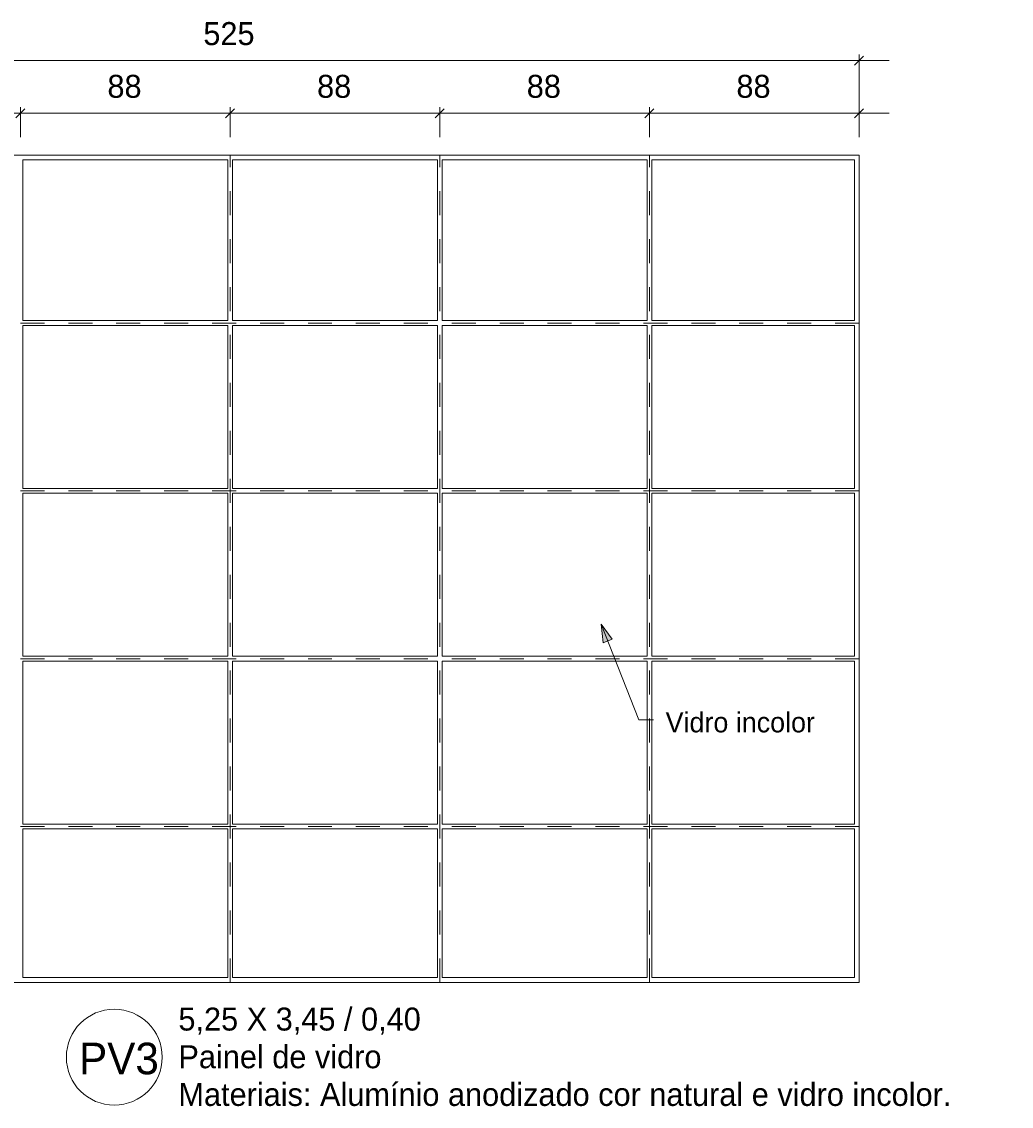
# Model space of a CAD drawing. Header units: metres. Extents: x -1.1 to 55.8, y -6.6 to 5.6.
# Tile 16 of 17: x 43.3 to 47.5, y 0.5 to 5. Entities that reach past the tile are written whole.
import ezdxf

# ---------------------------------------------------------------- set-up
doc = ezdxf.new("R2010")
doc.units = ezdxf.units.M
doc.linetypes.add('Oculta', pattern=[0.007144, 0.004763, -0.002381])
for name, color, linetype, lineweight in [('A-ANNO-DIMS', 211, 'Continuous', 9), ('A-ANNO-DIMS-25', 211, 'Continuous', 9), ('A-DETL', 90, 'Continuous', 18), ('A-DETL-HDLN', 90, 'Oculta', 18), ('G-ANNO-TEXT', 231, 'Continuous', 9)]:
    doc.layers.add(name, color=color, linetype=linetype, lineweight=lineweight)
doc.styles.add('Century Gothic', font='GOTHIC.TTF', dxfattribs={"height": 0.095807})
doc.styles.add('Century Gothic_1', font='GOTHIC.TTF', dxfattribs={"height": 0.131735})
doc.styles.add('Century Gothic_2', font='GOTHIC.TTF', dxfattribs={"height": 0.083832})
doc.dimstyles.new('_Cotas_detalhamento_4_mm__', dxfattribs={"dimscale": 0.3048, "dimtxt": 0.1, "dimasz": 0.123031, "dimexe": 0.082021, "dimexo": 0.246063, "dimgap": 0.123031, "dimtad": 1, "dimdec": 0, "dimlfac": 100, "dimzin": 0, "dimdsep": 46, "dimtxsty": 'Century Gothic', "dimblk1": 'OBLIQUE', "dimblk2": 'OBLIQUE', "dimsah": 1, "dimcen": 0.09, "dimdle": 0.410105, "dimazin": 0, "dimtfac": 1, "dimtdec": 4, "dimtix": 1, "dimtmove": 0, "dimatfit": 3, "dimfxl": 1, "dimtvp": 1, "dimtolj": 1, "dimtzin": 0, "dimarcsym": 2})

# ---------------------------------------------------------------- blocks, each defined once
blk = doc.blocks.new('DIMBLOCK133-DETALHAMENTO ESQUADRIAS')
at = {"layer": 'A-ANNO-DIMS-25'}
for p, q in [((42.4566, 4.5117), (42.4566, 4.6365)), ((43.3316, 4.5117), (43.3316, 4.6365)), ((42.4566, 4.6115), (43.3316, 4.6115)), ((42.4566, 4.6115), (42.4566, 4.5117)), ((43.3316, 4.6115), (43.3316, 4.5117))]:
    blk.add_line(p, q, dxfattribs=at)
at = {"layer": 'A-ANNO-DIMS-25', "lineweight": 18}
for p, q in [((42.4566, 4.6115), (42.4754, 4.6303)), ((43.3316, 4.6115), (43.3504, 4.6303)), ((42.4566, 4.6115), (42.4379, 4.5928)), ((43.3316, 4.6115), (43.3129, 4.5928))]:
    blk.add_line(p, q, dxfattribs=at)
at = {"layer": 'A-ANNO-DIMS-25', "color": 0, "insert": (42.8195, 4.7718), "char_height": 0.09581, "width": 0.179048, "attachment_point": 1, "line_spacing_factor": 0.984117, "style": 'Century Gothic'}
blk.add_mtext('88', dxfattribs=at)
blk = doc.blocks.new('_Oblique')
at = {"color": 0, "linetype": 'ByBlock', "lineweight": -2}
blk.add_line((-0.5, -0.5), (0.5, 0.5), dxfattribs=at)
blk = doc.blocks.new('DIMBLOCK134-DETALHAMENTO ESQUADRIAS')
at = {"layer": 'A-ANNO-DIMS-25'}
for p, q in [((43.3316, 4.5117), (43.3316, 4.6365)), ((44.2066, 4.5117), (44.2066, 4.6365)), ((43.3316, 4.6115), (44.2066, 4.6115)), ((43.3316, 4.6115), (43.3316, 4.5117)), ((44.2066, 4.6115), (44.2066, 4.5117))]:
    blk.add_line(p, q, dxfattribs=at)
at = {"layer": 'A-ANNO-DIMS-25', "lineweight": 18}
for p, q in [((43.3316, 4.6115), (43.3504, 4.6303)), ((44.2066, 4.6115), (44.2254, 4.6303)), ((43.3316, 4.6115), (43.3129, 4.5928)), ((44.2066, 4.6115), (44.1879, 4.5928))]:
    blk.add_line(p, q, dxfattribs=at)
at = {"layer": 'A-ANNO-DIMS-25', "color": 0, "insert": (43.6945, 4.7718), "char_height": 0.09581, "width": 0.179048, "attachment_point": 1, "line_spacing_factor": 0.984117, "style": 'Century Gothic'}
blk.add_mtext('88', dxfattribs=at)
blk = doc.blocks.new('DIMBLOCK135-DETALHAMENTO ESQUADRIAS')
at = {"layer": 'A-ANNO-DIMS-25'}
for p, q in [((44.2066, 4.5117), (44.2066, 4.6365)), ((45.0816, 4.5117), (45.0816, 4.6365)), ((44.2066, 4.6115), (45.0816, 4.6115)), ((44.2066, 4.6115), (44.2066, 4.5117)), ((45.0816, 4.6115), (45.0816, 4.5117))]:
    blk.add_line(p, q, dxfattribs=at)
at = {"layer": 'A-ANNO-DIMS-25', "lineweight": 18}
for p, q in [((44.2066, 4.6115), (44.2254, 4.6303)), ((45.0816, 4.6115), (45.1004, 4.6303)), ((44.2066, 4.6115), (44.1879, 4.5928)), ((45.0816, 4.6115), (45.0629, 4.5928))]:
    blk.add_line(p, q, dxfattribs=at)
at = {"layer": 'A-ANNO-DIMS-25', "color": 0, "insert": (44.5695, 4.7718), "char_height": 0.09581, "width": 0.179048, "attachment_point": 1, "line_spacing_factor": 0.984117, "style": 'Century Gothic'}
blk.add_mtext('88', dxfattribs=at)
blk = doc.blocks.new('DIMBLOCK136-DETALHAMENTO ESQUADRIAS')
at = {"layer": 'A-ANNO-DIMS-25'}
for p, q in [((45.0816, 4.5117), (45.0816, 4.6365)), ((45.9566, 4.5117), (45.9566, 4.6365)), ((45.0816, 4.6115), (45.9566, 4.6115)), ((45.0816, 4.6115), (45.0816, 4.5117)), ((45.9566, 4.6115), (45.9566, 4.5117))]:
    blk.add_line(p, q, dxfattribs=at)
at = {"layer": 'A-ANNO-DIMS-25', "lineweight": 18}
for p, q in [((45.0816, 4.6115), (45.1004, 4.6303)), ((45.9566, 4.6115), (45.9754, 4.6303)), ((45.0816, 4.6115), (45.0629, 4.5928)), ((45.9566, 4.6115), (45.9379, 4.5928))]:
    blk.add_line(p, q, dxfattribs=at)
at = {"layer": 'A-ANNO-DIMS-25', "color": 0, "insert": (45.4445, 4.7718), "char_height": 0.09581, "width": 0.179048, "attachment_point": 1, "line_spacing_factor": 0.984117, "style": 'Century Gothic'}
blk.add_mtext('88', dxfattribs=at)
blk = doc.blocks.new('DIMBLOCK137-DETALHAMENTO ESQUADRIAS')
at = {"layer": 'A-ANNO-DIMS-25'}
for p, q in [((45.9566, 4.5117), (45.9566, 4.6365)), ((46.8316, 4.5117), (46.8316, 4.6365)), ((45.9566, 4.6115), (46.9566, 4.6115)), ((45.9566, 4.6115), (45.9566, 4.5117)), ((46.8316, 4.6115), (46.8316, 4.5117))]:
    blk.add_line(p, q, dxfattribs=at)
at = {"layer": 'A-ANNO-DIMS-25', "lineweight": 18}
for p, q in [((45.9566, 4.6115), (45.9754, 4.6303)), ((46.8316, 4.6115), (46.8504, 4.6303)), ((45.9566, 4.6115), (45.9379, 4.5928)), ((46.8316, 4.6115), (46.8129, 4.5928))]:
    blk.add_line(p, q, dxfattribs=at)
at = {"layer": 'A-ANNO-DIMS-25', "color": 0, "insert": (46.3195, 4.7718), "char_height": 0.09581, "width": 0.179048, "attachment_point": 1, "line_spacing_factor": 0.984117, "style": 'Century Gothic'}
blk.add_mtext('88', dxfattribs=at)
blk = doc.blocks.new('DIMBLOCK138-DETALHAMENTO ESQUADRIAS')
at = {"layer": 'A-ANNO-DIMS-25'}
for p, q in [((41.5816, 4.5117), (41.5816, 4.8564)), ((46.8316, 4.5117), (46.8316, 4.8564)), ((41.4566, 4.8314), (46.9566, 4.8314)), ((41.5816, 4.8314), (41.5816, 4.5117)), ((46.8316, 4.8314), (46.8316, 4.5117))]:
    blk.add_line(p, q, dxfattribs=at)
at = {"layer": 'A-ANNO-DIMS-25', "lineweight": 18}
for p, q in [((41.5816, 4.8314), (41.6004, 4.8502)), ((46.8316, 4.8314), (46.8504, 4.8502)), ((41.5816, 4.8314), (41.5629, 4.8127)), ((46.8316, 4.8314), (46.8129, 4.8127))]:
    blk.add_line(p, q, dxfattribs=at)
at = {"layer": 'A-ANNO-DIMS-25', "color": 0, "insert": (44.0947, 4.9917), "char_height": 0.09581, "width": 0.268571, "attachment_point": 1, "line_spacing_factor": 0.984117, "style": 'Century Gothic'}
blk.add_mtext('525', dxfattribs=at)

msp = doc.modelspace()

# ---------------------------------------------------------------- hatches: boundary and pattern name
at = {"layer": 'G-ANNO-TEXT'}
msp.add_hatch(color=250, dxfattribs=at).paths.add_polyline_path([(45.7544, 2.4804), (45.7633, 2.4033), (45.8007, 2.4181)], flags=0)

# ---------------------------------------------------------------- linework, layer by layer
at = {"layer": 'A-DETL'}
for p, q in [((46.8316, 4.4367), (41.5816, 4.4367)), ((46.8316, 0.9867), (46.8316, 4.4367)), ((44.1966, 4.4167), (43.3416, 4.4167)), ((43.3416, 3.7467), (43.3416, 4.4167)), ((44.1966, 3.7467), (44.1966, 4.4167)), ((45.0716, 4.4167), (44.2166, 4.4167)), ((44.2166, 3.7467), (44.2166, 4.4167)), ((45.0716, 3.7467), (45.0716, 4.4167)), ((45.9466, 4.4167), (45.0916, 4.4167)), ((45.0916, 3.7467), (45.0916, 4.4167)), ((45.9466, 3.7467), (45.9466, 4.4167)), ((46.8116, 4.4167), (45.9666, 4.4167)), ((45.9666, 3.7467), (45.9666, 4.4167)), ((46.8116, 3.7467), (46.8116, 4.4167)), ((44.1966, 3.7467), (43.3416, 3.7467)), ((43.3416, 3.0467), (43.3416, 3.7267)), ((44.1966, 3.7267), (43.3416, 3.7267)), ((44.1966, 3.0467), (44.1966, 3.7267)), ((45.0716, 3.7467), (44.2166, 3.7467)), ((44.2166, 3.0467), (44.2166, 3.7267)), ((45.0716, 3.7267), (44.2166, 3.7267)), ((45.0716, 3.0467), (45.0716, 3.7267)), ((45.9466, 3.7467), (45.0916, 3.7467)), ((45.0916, 3.0467), (45.0916, 3.7267)), ((45.9466, 3.7267), (45.0916, 3.7267)), ((45.9466, 3.0467), (45.9466, 3.7267)), ((46.8116, 3.7467), (45.9666, 3.7467)), ((46.8116, 3.7267), (45.9666, 3.7267)), ((45.9666, 3.0467), (45.9666, 3.7267)), ((46.8116, 3.0467), (46.8116, 3.7267)), ((44.1966, 3.0467), (43.3416, 3.0467)), ((45.0716, 3.0467), (44.2166, 3.0467)), ((45.9466, 3.0467), (45.0916, 3.0467)), ((46.8116, 3.0467), (45.9666, 3.0467)), ((44.1966, 3.0267), (43.3416, 3.0267)), ((43.3416, 2.3467), (43.3416, 3.0267)), ((44.1966, 2.3467), (44.1966, 3.0267)), ((45.0716, 3.0267), (44.2166, 3.0267)), ((44.2166, 2.3467), (44.2166, 3.0267)), ((45.0716, 2.3467), (45.0716, 3.0267)), ((45.9466, 3.0267), (45.0916, 3.0267)), ((45.0916, 2.3467), (45.0916, 3.0267)), ((45.9466, 2.3467), (45.9466, 3.0267)), ((46.8116, 3.0267), (45.9666, 3.0267)), ((45.9666, 2.3467), (45.9666, 3.0267)), ((46.8116, 2.3467), (46.8116, 3.0267)), ((44.1966, 2.3467), (43.3416, 2.3467)), ((44.1966, 2.3267), (43.3416, 2.3267)), ((43.3416, 1.6467), (43.3416, 2.3267)), ((44.1966, 1.6467), (44.1966, 2.3267)), ((45.0716, 2.3467), (44.2166, 2.3467)), ((45.0716, 2.3267), (44.2166, 2.3267)), ((44.2166, 1.6467), (44.2166, 2.3267)), ((45.0716, 1.6467), (45.0716, 2.3267)), ((45.9466, 2.3467), (45.0916, 2.3467)), ((45.9466, 2.3267), (45.0916, 2.3267)), ((45.0916, 1.6467), (45.0916, 2.3267)), ((45.9466, 1.6467), (45.9466, 2.3267)), ((46.8116, 2.3467), (45.9666, 2.3467)), ((46.8116, 2.3267), (45.9666, 2.3267)), ((45.9666, 1.6467), (45.9666, 2.3267)), ((46.8116, 1.6467), (46.8116, 2.3267)), ((44.1966, 1.6467), (43.3416, 1.6467)), ((45.0716, 1.6467), (44.2166, 1.6467)), ((45.9466, 1.6467), (45.0916, 1.6467)), ((46.8116, 1.6467), (45.9666, 1.6467)), ((43.3416, 1.0067), (43.3416, 1.6267)), ((44.1966, 1.6267), (43.3416, 1.6267)), ((44.1966, 1.0067), (44.1966, 1.6267)), ((44.2166, 1.0067), (44.2166, 1.6267)), ((45.0716, 1.6267), (44.2166, 1.6267)), ((45.0716, 1.0067), (45.0716, 1.6267)), ((45.0916, 1.0067), (45.0916, 1.6267)), ((45.9466, 1.6267), (45.0916, 1.6267)), ((45.9466, 1.0067), (45.9466, 1.6267)), ((45.9666, 1.0067), (45.9666, 1.6267)), ((46.8116, 1.6267), (45.9666, 1.6267)), ((46.8116, 1.0067), (46.8116, 1.6267)), ((44.1966, 1.0067), (43.3416, 1.0067)), ((45.0716, 1.0067), (44.2166, 1.0067)), ((45.9466, 1.0067), (45.0916, 1.0067)), ((46.8116, 1.0067), (45.9666, 1.0067)), ((46.8316, 0.9867), (41.5816, 0.9867))]:
    msp.add_line(p, q, dxfattribs=at)
msp.add_circle((43.7231, 0.6747), 0.2, dxfattribs=at)
at = {"layer": 'A-DETL-HDLN'}
for p, q in [((44.2066, 0.9867), (44.2066, 4.4367)), ((45.0816, 0.9867), (45.0816, 4.4367)), ((45.9566, 0.9867), (45.9566, 4.4367)), ((46.8316, 3.7367), (41.5816, 3.7367)), ((46.8316, 3.0367), (41.5816, 3.0367)), ((46.8316, 3.0367), (41.5816, 3.0367)), ((46.8316, 2.3367), (41.5816, 2.3367)), ((46.8316, 1.6367), (41.5816, 1.6367))]:
    msp.add_line(p, q, dxfattribs=at)
at = {"layer": 'G-ANNO-TEXT', "color": 250}
for p, q in [((45.7544, 2.4804), (45.7633, 2.4033)), ((45.8007, 2.4181), (45.7544, 2.4804)), ((45.7544, 2.4804), (45.9118, 2.082)), ((45.7633, 2.4033), (45.8007, 2.4181)), ((45.9118, 2.082), (45.9732, 2.082))]:
    msp.add_line(p, q, dxfattribs=at)

# ---------------------------------------------------------------- texts
at = {"layer": 'G-ANNO-TEXT', "color": 7, "attachment_point": 1, "line_spacing_factor": 0.984117}
for s, insert, char_height, width, style in [('Vidro incolor', (46.024, 2.1132), 0.083832, 0.835759, 'Century Gothic_2'), ('5,25 X 3,45 / 0,40\\PPainel de vidro\\PMateriais: Alumínio anodizado cor natural e vidro incolor.\\P', (43.9907, 0.8815), 0.095807, 4.3452, 'Century Gothic'), ('PV3', (43.5761, 0.7351), 0.13174, 0.397637, 'Century Gothic_1')]:
    msp.add_mtext(s, dxfattribs=dict(at, insert=insert, char_height=char_height, width=width, style=style))

# ---------------------------------------------------------------- dimensions: what is measured, and where the dimension line sits
at = {"layer": 'A-ANNO-DIMS'}
for base, p1, p2, override, picture, middle in [((46.8316, 4.8314), (41.5816, 4.4367), (46.8316, 4.4367), {"dimpost": '<>', "dimfxl": 5.25}, 'DIMBLOCK138-DETALHAMENTO ESQUADRIAS', (44.2066, 4.9192)), ((43.33160878, 4.6115477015), (42.45660878, 4.436651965), (43.33160878, 4.436651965), {"dimpost": '<>', "dimfxl": 0.875}, 'DIMBLOCK133-DETALHAMENTO ESQUADRIAS', (42.89410878, 4.6993612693)), ((44.20660878, 4.6115477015), (43.33160878, 4.436651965), (44.20660878, 4.436651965), {"dimpost": '<>', "dimfxl": 0.875}, 'DIMBLOCK134-DETALHAMENTO ESQUADRIAS', (43.76910878, 4.6993612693)), ((45.08160878, 4.6115477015), (44.20660878, 4.436651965), (45.08160878, 4.436651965), {"dimpost": '<>', "dimfxl": 0.875}, 'DIMBLOCK135-DETALHAMENTO ESQUADRIAS', (44.64410878, 4.6993612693)), ((45.95660878, 4.6115477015), (45.08160878, 4.436651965), (45.95660878, 4.436651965), {"dimpost": '<>', "dimfxl": 0.875}, 'DIMBLOCK136-DETALHAMENTO ESQUADRIAS', (45.51910878, 4.6993612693)), ((46.83160878, 4.6115477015), (45.95660878, 4.436651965), (46.83160878, 4.436651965), {"dimpost": '<>', "dimfxl": 0.875}, 'DIMBLOCK137-DETALHAMENTO ESQUADRIAS', (46.39410878, 4.6993612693))]:
    dim = msp.add_linear_dim(base=base, p1=p1, p2=p2, dimstyle='_Cotas_detalhamento_4_mm__', override=override, dxfattribs=at)
    dim.commit()
    dim.dimension.update_dxf_attribs({"geometry": picture, "text_midpoint": middle})

doc.saveas('drawing.dxf')
